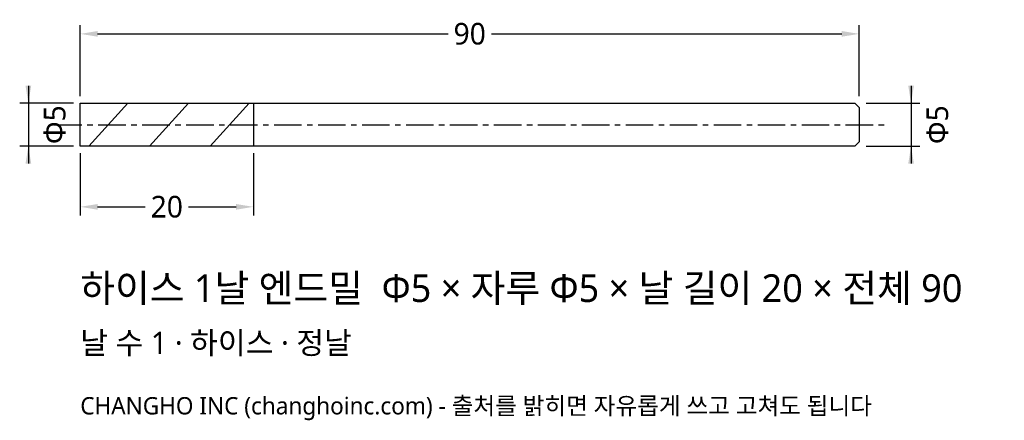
# Model space of a CAD drawing. Header units: millimetres. Extents: x -7 to 107, y -34 to 12.
import ezdxf

# ---------------------------------------------------------------- set-up
doc = ezdxf.new("R2010")
doc.units = ezdxf.units.MM
doc.linetypes.add('CENTER', pattern=[5.08, 3.175, -0.635, 0.635, -0.635])
for name, color, linetype in [('문자', 7, 'CONTINUOUS'), ('외형선', 7, 'CONTINUOUS'), ('중심선', 1, 'CENTER'), ('참고선', 8, 'CONTINUOUS'), ('치수', 4, 'CONTINUOUS')]:
    doc.layers.add(name, color=color, linetype=linetype)
doc.styles.add('CH_KOR', font='malgun.ttf')
doc.dimstyles.new('CH_DIM', dxfattribs={"dimtxt": 2.5, "dimasz": 2, "dimexe": 1, "dimexo": 0.8, "dimgap": 0.8, "dimtad": 1, "dimdec": 1, "dimdsep": 46, "dimtxsty": 'CH_KOR', "dimcen": 2.5, "dimclrd": 4, "dimclre": 4, "dimclrt": 4, "dimazin": 3, "dimtfac": 1, "dimtmove": 0, "dimatfit": 3})

# ---------------------------------------------------------------- blocks, each defined once
blk = doc.blocks.new('_CLOSEDFILLED')
at = {"color": 0, "linetype": 'BYBLOCK'}
blk.add_solid([(-1, 0.164), (0, 0), (-1, -0.164)], dxfattribs=at)
blk = doc.blocks.new('*D1')
at = {"color": 4}
for p, q in [((-6, 4.5), (-6, -4.5)), ((-0.8, 2.5), (-7, 2.5)), ((-0.8, -2.5), (-7, -2.5))]:
    blk.add_line(p, q, dxfattribs=at)
at = {"layer": 'Defpoints'}
for p in [(-6, 2.5), (0, 2.5), (0, -2.5)]:
    blk.add_point(p, dxfattribs=at)
at = {"layer": '치수', "color": 4, "xscale": 2, "yscale": 2}
for p, rotation in [((-6, 2.5), 270), ((-6, -2.5), 90)]:
    blk.add_blockref('_CLOSEDFILLED', p, dxfattribs=dict(at, rotation=rotation))
at = {"layer": '치수', "color": 4, "insert": (-2.95, 0), "char_height": 2.5, "attachment_point": 5, "rotation": 90, "style": 'CH_KOR'}
blk.add_mtext('Φ5', dxfattribs=at)
blk = doc.blocks.new('*D2')
at = {"color": 4}
for p, q in [((96, 4.5), (96, -4.5)), ((90.8, 2.5), (97, 2.5)), ((90.8, -2.5), (97, -2.5))]:
    blk.add_line(p, q, dxfattribs=at)
at = {"layer": 'Defpoints'}
for p in [(90, 2.5), (96, 2.5), (90, -2.5)]:
    blk.add_point(p, dxfattribs=at)
at = {"layer": '치수', "color": 4, "xscale": 2, "yscale": 2}
for p, rotation in [((96, 2.5), 270), ((96, -2.5), 90)]:
    blk.add_blockref('_CLOSEDFILLED', p, dxfattribs=dict(at, rotation=rotation))
at = {"layer": '치수', "color": 4, "insert": (99.05, 0), "char_height": 2.5, "attachment_point": 5, "rotation": 90, "style": 'CH_KOR'}
blk.add_mtext('Φ5', dxfattribs=at)
blk = doc.blocks.new('*D3')
at = {"color": 4}
for p, q in [((0, -3.3), (0, -10.5)), ((20, -3.3), (20, -10.5)), ((2, -9.5), (7.5, -9.5)), ((12.5, -9.5), (18, -9.5))]:
    blk.add_line(p, q, dxfattribs=at)
at = {"layer": 'Defpoints'}
for p in [(0, -2.5), (20, -2.5), (0, -9.5)]:
    blk.add_point(p, dxfattribs=at)
at = {"layer": '치수', "color": 4, "xscale": 2, "yscale": 2, "rotation": 180}
blk.add_blockref('_CLOSEDFILLED', (0, -9.5), dxfattribs=at)
at = {"layer": '치수', "color": 4, "xscale": 2, "yscale": 2}
blk.add_blockref('_CLOSEDFILLED', (20, -9.5), dxfattribs=at)
at = {"layer": '치수', "color": 4, "insert": (10, -9.5), "char_height": 2.5, "attachment_point": 5, "style": 'CH_KOR'}
blk.add_mtext('20', dxfattribs=at)
blk = doc.blocks.new('*D4')
at = {"color": 4}
for p, q in [((0, 3.3), (0, 11.5)), ((90, 3.3), (90, 11.5)), ((2, 10.5), (42.5, 10.5)), ((47.5, 10.5), (88, 10.5))]:
    blk.add_line(p, q, dxfattribs=at)
at = {"layer": 'Defpoints'}
for p in [(0, 10.5), (0, 2.5), (90, 2.5)]:
    blk.add_point(p, dxfattribs=at)
at = {"layer": '치수', "color": 4, "xscale": 2, "yscale": 2, "rotation": 180}
blk.add_blockref('_CLOSEDFILLED', (0, 10.5), dxfattribs=at)
at = {"layer": '치수', "color": 4, "xscale": 2, "yscale": 2}
blk.add_blockref('_CLOSEDFILLED', (90, 10.5), dxfattribs=at)
at = {"layer": '치수', "color": 4, "insert": (45, 10.5), "char_height": 2.5, "attachment_point": 5, "style": 'CH_KOR'}
blk.add_mtext('90', dxfattribs=at)

msp = doc.modelspace()

# ---------------------------------------------------------------- linework, layer by layer
at = {"layer": '외형선'}
msp.add_lwpolyline([(0, 2.5), (20, 2.5), (20, 2.5), (89.5, 2.5), (90, 2), (90, -2), (89.5, -2.5), (20, -2.5), (20, -2.5), (0, -2.5)], close=True, dxfattribs=at)
at = {"layer": '중심선'}
msp.add_line((-3, 0), (93, 0), dxfattribs=at)
at = {"layer": '참고선'}
for p, q in [((1, -2.5), (5.5, 2.5)), ((8, -2.5), (12.5, 2.5)), ((15, -2.5), (19.5, 2.5)), ((20, 2.5), (20, -2.5))]:
    msp.add_line(p, q, dxfattribs=at)

# ---------------------------------------------------------------- texts
at = {"layer": '문자', "style": 'CH_KOR'}
for s, height, p in [('하이스 1날 엔드밀  Φ5 × 자루 Φ5 × 날 길이 20 × 전체 90', 3.2, (0, -20.5)), ('날 수 1 · 하이스 · 정날', 2.56, (0, -26.5)), ('CHANGHO INC (changhoinc.com) - 출처를 밝히면 자유롭게 쓰고 고쳐도 됩니다', 2, (0, -33.5))]:
    msp.add_text(s, height=height, dxfattribs=at).set_placement(p)

# ---------------------------------------------------------------- dimensions: what is measured, and where the dimension line sits
at = {"layer": '치수'}
for base, p1, p2, text, picture, middle in [((0, 10.5), (0, 2.5), (90, 2.5), '90', '*D4', (45, 10.5)), ((0, -9.5), (0, -2.5), (20, -2.5), '20', '*D3', (10, -9.5))]:
    dim = msp.add_linear_dim(base=base, p1=p1, p2=p2, text=text, dimstyle='CH_DIM', override={"dimscale": 1}, dxfattribs=at)
    dim.commit()
    dim.dimension.update_dxf_attribs({"geometry": picture, "text_midpoint": middle})
for base, p1, p2, picture, middle in [((-6, 2.5), (0, 2.5), (0, -2.5), '*D1', (-2.95, 0)), ((96, 2.5), (90, 2.5), (90, -2.5), '*D2', (99.05, 0))]:
    dim = msp.add_linear_dim(base=base, p1=p1, p2=p2, angle=90, text='Φ5', dimstyle='CH_DIM', override={"dimscale": 1}, dxfattribs=at)
    dim.commit()
    dim.dimension.update_dxf_attribs({"geometry": picture, "text_midpoint": middle})

doc.saveas('drawing.dxf')
